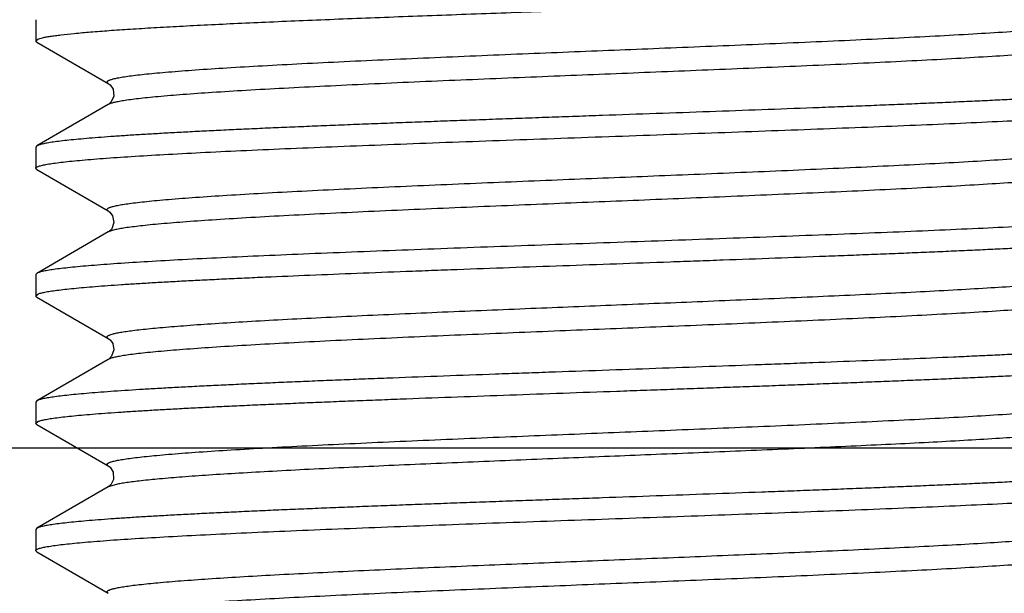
# Model space of a CAD drawing. Header units: inches. Extents: x 0 to 34, y 0 to 22.
# Tile 43 of 106: x 3.6543 to 3.8151, y 18.5032 to 18.5969. Entities that reach past the tile are written whole.
import ezdxf

# ---------------------------------------------------------------- set-up
doc = ezdxf.new("R2010")
doc.units = ezdxf.units.IN
doc.header["$LTSCALE"] = 1.87
doc.header["$MEASUREMENT"] = 0
doc.layers.get('0').update_dxf_attribs({"linetype": 'CONTINUOUS'})
doc.layers.add('DIMENSIONS', color=7, linetype='CONTINUOUS')
doc.styles.get("Standard").update_dxf_attribs({"font": 'txt', "width": 0.8})
doc.dimstyles.new('DIMSTYLE_2', dxfattribs={"dimtxt": 0.125, "dimasz": 0.18, "dimexe": 0.125, "dimexo": 0.0625, "dimgap": 0.0625, "dimtad": 0, "dimtih": 1, "dimtoh": 1, "dimlfac": 1.3333333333, "dimzin": 4, "dimdsep": 46, "dimtxsty": 'STANDARD', "dimblk": '_FILLED', "dimblk1": '_FILLED', "dimblk2": '_FILLED', "dimcen": 0.09, "dimadec": 0, "dimazin": 0, "dimtfac": 1, "dimtofl": 0, "dimtmove": 0, "dimatfit": 3, "dimldrblk": '_FILLED', "dimfxl": 1, "dimtolj": 1, "dimtzin": 4, "dimarcsym": 0})

# ---------------------------------------------------------------- blocks, each defined once
blk = doc.blocks.new('_FILLED')
at = {"color": 0, "linetype": 'BYBLOCK'}
blk.add_solid([(0, 0), (-1, 0.1736111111), (-1, -0.1736111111)], dxfattribs=at)
blk = doc.blocks.new('*D36')
at = {"layer": 'DIMENSIONS', "color": 2, "linetype": 'CONTINUOUS'}
for p, q in [((2.7680920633, 18.9684834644), (2.5695376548, 18.9684834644)), ((2.7680920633, 18.5268952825), (2.7680920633, 18.9684834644)), ((4.8035450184, 18.5268952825), (2.6430920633, 18.5268952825)), ((3.2759045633, 18.39520231), (2.6430920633, 18.39520231)), ((2.7680920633, 18.39520231), (2.7680920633, 18.03520231))]:
    blk.add_line(p, q, dxfattribs=at)
at = {"layer": 'DIMENSIONS', "color": 2, "linetype": 'CONTINUOUS', "xscale": 0.18, "yscale": 0.18, "zscale": 0.18}
for p, rotation in [((2.7680920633, 18.5268952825), 270), ((2.7680920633, 18.39520231), 90)]:
    blk.add_blockref('_FILLED', p, dxfattribs=dict(at, rotation=rotation))
at = {"layer": 'DIMENSIONS', "color": 2, "linetype": 'CONTINUOUS', "insert": (2.5070376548, 19.0309834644), "char_height": 0.125, "width": 0.925, "attachment_point": 3, "line_spacing_factor": 0.9}
blk.add_mtext('.18{\\Ftxt.shx;\\W1.000000;\\H0.125000; }[4.5]', dxfattribs=at)

msp = doc.modelspace()

# ---------------------------------------------------------------- linework, layer by layer
at = {"color": 6, "linetype": 'CONTINUOUS'}
for p, q in [((3.6568853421, 18.5969343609), (3.6568853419, 18.5934702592)), ((3.6568853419, 18.5934702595), (3.6572260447, 18.5937522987)), ((3.6570617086, 18.5932666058), (3.6568853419, 18.5934702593)), ((3.6570617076, 18.5932661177), (3.6687523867, 18.586502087)), ((3.6687509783, 18.5830679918), (3.6570599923, 18.5763038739)), ((3.6570599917, 18.5763041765), (3.656885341, 18.5761010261)), ((3.656885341, 18.5761010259), (3.6568853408, 18.5726369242)), ((3.6570569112, 18.5724348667), (3.6568853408, 18.5726369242)), ((3.6570569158, 18.5724370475), (3.6687512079, 18.5656710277)), ((3.6687428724, 18.5622314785), (3.6570534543, 18.5554690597)), ((3.6570534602, 18.5554662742), (3.6568853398, 18.5552676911)), ((3.6568853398, 18.5552676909), (3.6568853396, 18.5518035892)), ((3.6568853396, 18.5518035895), (3.6572296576, 18.5520862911)), ((3.6570534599, 18.5516049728), (3.6568853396, 18.5518035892)), ((3.6570534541, 18.5516022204), (3.6687430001, 18.5448397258)), ((3.6687515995, 18.5448363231), (3.6690303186, 18.5446281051)), ((3.6687503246, 18.5413997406), (3.6570569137, 18.5346342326)), ((3.6568853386, 18.5344343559), (3.6568853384, 18.5309702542)), ((3.657056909, 18.5346364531), (3.6568853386, 18.5344343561)), ((3.6568853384, 18.5309702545), (3.6572316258, 18.5312547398)), ((3.657062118, 18.5307659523), (3.6568853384, 18.5309702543)), ((3.657062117, 18.5307655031), (3.6687524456, 18.5240017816)), ((3.6687523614, 18.5205694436), (3.6570621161, 18.513805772)), ((3.657062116, 18.5138058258), (3.6568853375, 18.5136010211)), ((3.6568853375, 18.5136010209), (3.6568853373, 18.5101369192)), ((3.657056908, 18.5099350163), (3.6568853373, 18.5101369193)), ((3.6570569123, 18.5099370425), (3.6687502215, 18.5031715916))]:
    msp.add_line(p, q, dxfattribs=at)
at = {"color": 9, "linetype": 'CONTINUOUS'}
for p, q in [((3.6687497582, 18.5622354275), (3.6687428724, 18.5622314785)), ((3.6687504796, 18.5448354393), (3.6687430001, 18.5448397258)), ((3.6700816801, 18.520978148), (3.6687529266, 18.5205690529))]:
    msp.add_line(p, q, dxfattribs=at)
at = {"color": 6, "linetype": 'CONTINUOUS'}
for points in [[(3.6687526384, 18.5865023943), (3.6690365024, 18.5862890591), (3.6695288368, 18.5855624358), (3.6696450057, 18.5844154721), (3.6692344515, 18.5834971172), (3.6688236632, 18.583113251), (3.668750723, 18.5830677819)], [(3.6687519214, 18.5656694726), (3.6690080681, 18.5654815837), (3.6694614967, 18.5648808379), (3.6696709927, 18.5637848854), (3.6693077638, 18.5627626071), (3.6688508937, 18.5622985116), (3.668751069, 18.5622346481)], [(3.6690303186, 18.5446281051), (3.6694708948, 18.5440281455), (3.6696706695, 18.5429475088), (3.6692933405, 18.5419088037), (3.6688246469, 18.5414472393), (3.6687499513, 18.5414006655)], [(3.6687526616, 18.5240023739), (3.669052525, 18.5237739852), (3.6695644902, 18.5229660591), (3.6696101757, 18.5217567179)], [(3.6696101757, 18.5217567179), (3.6691550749, 18.5209029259), (3.6687762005, 18.5205829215), (3.6687506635, 18.5205677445)]]:
    msp.add_lwpolyline(points, dxfattribs=at)
for points, knots in [([(3.6572260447, 18.5937522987), (3.6573374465, 18.5937985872), (3.6576028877, 18.5938856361), (3.6580634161, 18.5940008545), (3.6586400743, 18.5941159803), (3.6593321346, 18.5942311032), (3.6601389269, 18.5943471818), (3.6614400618, 18.5945134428), (3.6633459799, 18.5947153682), (3.6659613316, 18.5949443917), (3.6690022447, 18.5951806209), (3.6724545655, 18.5954106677), (3.676300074, 18.595645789), (3.6805198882, 18.5958802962), (3.6850928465, 18.5961119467), (3.689995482, 18.5963498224), (3.6952037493, 18.5965808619), (3.7006908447, 18.5968173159), (3.7064294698, 18.5970520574), (3.7123907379, 18.5972842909), (3.7185443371, 18.5975224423), (3.7248597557, 18.5977535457), (3.7313047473, 18.5979904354), (3.7378471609, 18.5982248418), (3.7444539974, 18.5984578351), (3.7510917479, 18.5986958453), (3.757727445, 18.5989270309), (3.7632404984, 18.5991251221), (3.7676247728, 18.5992829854), (3.7719521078, 18.5994376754), (3.7772873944, 18.5996317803), (3.7835822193, 18.5998691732), (3.789711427, 18.6001002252), (3.7947011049, 18.6002998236), (3.798586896, 18.6004583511), (3.8014131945, 18.6005748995), (3.8041755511, 18.6006916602), (3.8077208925, 18.6008472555), (3.8119674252, 18.6010414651), (3.8153150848, 18.6012005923), (3.8169372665, 18.6012817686)], [0, 0, 0, 0, 0.0022626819, 0.0052274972, 0.0089020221, 0.0132882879, 0.0183852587, 0.024189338, 0.0378904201, 0.0543294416, 0.0734304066, 0.0950975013, 0.1192249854, 0.1456924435, 0.174367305, 0.205106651, 0.2377558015, 0.2721510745, 0.3081198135, 0.345481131, 0.3840472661, 0.4236249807, 0.4640143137, 0.5050131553, 0.5464152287, 0.5880112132, 0.6295928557, 0.6709519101, 0.6914824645, 0.7118789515, 0.7521685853, 0.7916189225, 0.8300305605, 0.8672115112, 0.8852816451, 0.9029742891, 0.9202674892, 0.9371395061, 0.969535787, 1, 1, 1, 1]), ([(3.844043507, 18.5862351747), (3.8439737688, 18.5862062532), (3.8438161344, 18.5861500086), (3.843432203, 18.586038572), (3.8428234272, 18.5859054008), (3.8419407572, 18.5857551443), (3.8408587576, 18.5856028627), (3.8395796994, 18.5854479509), (3.8381058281, 18.5852941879), (3.8364404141, 18.5851418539), (3.8345873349, 18.5849872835), (3.8325505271, 18.5848312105), (3.8303342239, 18.584677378), (3.8279433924, 18.5845243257), (3.8253834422, 18.5843686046), (3.8226598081, 18.5842125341), (3.8197783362, 18.5840590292), (3.8167454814, 18.5839051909), (3.8135679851, 18.5837487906), (3.8102526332, 18.583593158), (3.8068066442, 18.5834398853), (3.8032377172, 18.5832853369), (3.7995536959, 18.5831286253), (3.795762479, 18.5829736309), (3.7918723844, 18.5828204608), (3.7878920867, 18.5826652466), (3.7824299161, 18.5824544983), (3.7754430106, 18.582199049), (3.7669113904, 18.5818856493), (3.7582370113, 18.5815812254), (3.7509537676, 18.58131966), (3.7451128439, 18.5811153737), (3.7407439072, 18.5809606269), (3.7363966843, 18.5808038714), (3.732080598, 18.5806489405), (3.7278051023, 18.5804957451), (3.7235796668, 18.5803403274), (3.71941351, 18.58018374), (3.7153156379, 18.5800296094), (3.7112950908, 18.5798761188), (3.70736077, 18.5797200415), (3.7035212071, 18.5795639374), (3.6997847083, 18.5794103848), (3.6961595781, 18.5792562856), (3.6926538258, 18.5790997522), (3.6892749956, 18.5789443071), (3.6860304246, 18.5787911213), (3.6829273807, 18.5786364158), (3.6799726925, 18.5784798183), (3.6771726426, 18.5783252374), (3.6745333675, 18.5781722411), (3.6720608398, 18.5780169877), (3.6697604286, 18.5778608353), (3.6676369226, 18.5777073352), (3.6656950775, 18.577554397), (3.6639393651, 18.577399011), (3.6623734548, 18.5772440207), (3.6610004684, 18.5770918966), (3.6598234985, 18.576939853), (3.658845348, 18.576786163), (3.6581562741, 18.5766524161), (3.6577069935, 18.5765427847), (3.6574446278, 18.5764666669), (3.6572328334, 18.57639079), (3.6571111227, 18.5763338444), (3.6570600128, 18.5763041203)], [0, 0, 0, 0, 0.0012088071, 0.0026765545, 0.006398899, 0.0111773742, 0.017011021, 0.0238917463, 0.0318054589, 0.0407366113, 0.0506679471, 0.0615783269, 0.0734437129, 0.0862387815, 0.09993671, 0.1145073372, 0.1299189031, 0.146137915, 0.1631294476, 0.1808560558, 0.1992791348, 0.2183584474, 0.2380524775, 0.2583181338, 0.279111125, 0.3003858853, 0.3220959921, 0.3666321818, 0.4123294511, 0.4587897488, 0.5056050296, 0.5290182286, 0.5523672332, 0.5756008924, 0.5986677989, 0.6215175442, 0.6441007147, 0.6663679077, 0.6882698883, 0.7097590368, 0.7307886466, 0.751312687, 0.7712859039, 0.7906650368, 0.8094078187, 0.8274731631, 0.8448214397, 0.8614151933, 0.8772183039, 0.8921959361, 0.9063156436, 0.9195471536, 0.931861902, 0.9432326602, 0.9536356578, 0.9630491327, 0.9714531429, 0.9788298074, 0.98516625, 0.9904525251, 0.9946816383, 0.9963998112, 0.997855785, 0.9990533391, 1, 1, 1, 1]), ([(3.6568894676, 18.5726675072), (3.656897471, 18.5726972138), (3.656942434, 18.5727603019), (3.6570508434, 18.5728368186), (3.6572096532, 18.5729147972), (3.6574208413, 18.5729929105), (3.6576850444, 18.5730718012), (3.6580024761, 18.57315094), (3.6583731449, 18.5732302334), (3.6589722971, 18.5733421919), (3.6598535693, 18.5734786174), (3.6610681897, 18.5736352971), (3.6624889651, 18.5737924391), (3.6641127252, 18.5739501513), (3.6659357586, 18.5741082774), (3.6687517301, 18.5743292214), (3.6727350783, 18.5746005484), (3.6780447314, 18.5749148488), (3.6840228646, 18.5752299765), (3.6906146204, 18.5755458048), (3.6977590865, 18.5758619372), (3.705390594, 18.5761783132), (3.7134387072, 18.5764947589), (3.7218294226, 18.5768113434), (3.7334764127, 18.5772374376), (3.7482946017, 18.5777629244), (3.7631488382, 18.5782872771), (3.7749109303, 18.5787123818), (3.7834510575, 18.5790289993), (3.7916889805, 18.579345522), (3.7995487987, 18.5796619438), (3.8069581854, 18.5799782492), (3.8138488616, 18.5802942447), (3.8201573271, 18.5806097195), (3.8258255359, 18.5809246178), (3.8301240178, 18.5811955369), (3.8332037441, 18.5814153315), (3.8352321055, 18.581573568), (3.8370656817, 18.5817316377), (3.8387002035, 18.5818895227), (3.840131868, 18.5820472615), (3.8413575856, 18.5822043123), (3.8423746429, 18.582360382), (3.843089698, 18.5824963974), (3.8435542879, 18.5826087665), (3.8438242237, 18.5826867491), (3.8440409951, 18.5827644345), (3.8441650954, 18.5828227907), (3.8442168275, 18.582853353)], [0, 0, 0, 0, 0.0004914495, 0.0011798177, 0.0021125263, 0.0033078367, 0.0047738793, 0.0065147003, 0.0085324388, 0.0108279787, 0.0162503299, 0.0227744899, 0.0303898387, 0.0390830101, 0.0488337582, 0.0596196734, 0.0842028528, 0.112609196, 0.1445832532, 0.1798288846, 0.2180256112, 0.2588195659, 0.3018382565, 0.3466844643, 0.3929471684, 0.4880103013, 0.5835371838, 0.6303747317, 0.6760191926, 0.7200498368, 0.7620633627, 0.8016725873, 0.8385141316, 0.8722496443, 0.9025687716, 0.9291965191, 0.9410482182, 0.9518887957, 0.9616954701, 0.9704457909, 0.9781193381, 0.9847023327, 0.9901835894, 0.9945544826, 0.9963235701, 0.9978174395, 0.9990402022, 1, 1, 1, 1]), ([(3.8443812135, 18.565653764), (3.8443732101, 18.5656240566), (3.8443282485, 18.5655609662), (3.8442198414, 18.5654844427), (3.8440610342, 18.565406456), (3.8438498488, 18.5653283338), (3.8435856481, 18.5652494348), (3.8432682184, 18.5651702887), (3.842897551, 18.565090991), (3.8422984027, 18.5649790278), (3.8414171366, 18.5648425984), (3.8402025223, 18.5646859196), (3.8387817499, 18.5645287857), (3.8371579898, 18.5643710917), (3.8353349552, 18.5642129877), (3.832518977, 18.5639920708), (3.8285356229, 18.5637207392), (3.8232259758, 18.5634064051), (3.8172478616, 18.5630912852), (3.8106561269, 18.5627754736), (3.8035116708, 18.5624593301), (3.7958801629, 18.562142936), (3.7878320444, 18.5618264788), (3.779441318, 18.5615098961), (3.7677943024, 18.561083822), (3.7529760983, 18.5605583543), (3.7381218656, 18.5600339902), (3.7263598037, 18.5596088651), (3.7178197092, 18.5592922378), (3.7095818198, 18.5589757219), (3.7017220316, 18.558659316), (3.694312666, 18.5583430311), (3.6874219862, 18.5580270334), (3.6811135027, 18.5577115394), (3.6754452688, 18.5573966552), (3.6711467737, 18.5571257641), (3.6680670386, 18.5569059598), (3.666038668, 18.5567477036), (3.6642050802, 18.5565896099), (3.6625705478, 18.5564317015), (3.6611388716, 18.5562739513), (3.6599131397, 18.5561169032), (3.6588960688, 18.5559608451), (3.6581810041, 18.5558248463), (3.657716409, 18.5557124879), (3.6574464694, 18.5556345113), (3.6572296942, 18.5555568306), (3.6571055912, 18.5554984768), (3.6570538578, 18.5554679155)], [0, 0, 0, 0, 0.000491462, 0.0011798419, 0.0021125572, 0.0033078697, 0.0047739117, 0.0065147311, 0.0085324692, 0.0108280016, 0.0162503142, 0.0227744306, 0.0303897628, 0.0390829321, 0.0488336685, 0.0596195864, 0.0842028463, 0.1126092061, 0.144583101, 0.1798285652, 0.2180252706, 0.2588192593, 0.301837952, 0.3466842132, 0.3929470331, 0.4880103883, 0.5835371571, 0.630374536, 0.6760188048, 0.7200492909, 0.7620626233, 0.8016717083, 0.8385132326, 0.8722489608, 0.9025681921, 0.9291960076, 0.9410477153, 0.9518883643, 0.9616951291, 0.9704455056, 0.978119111, 0.9847021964, 0.990183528, 0.9945544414, 0.9963235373, 0.9978174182, 0.9990401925, 1, 1, 1, 1]), ([(3.6572296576, 18.5520862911), (3.6572996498, 18.5521150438), (3.65745771, 18.5521711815), (3.6578423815, 18.5522829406), (3.6584519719, 18.5524170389), (3.6593356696, 18.5525678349), (3.6604186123, 18.5527199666), (3.6616985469, 18.5528740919), (3.6631731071, 18.5530278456), (3.6648390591, 18.5531809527), (3.6666926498, 18.5533353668), (3.6687298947, 18.5534906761), (3.6709464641, 18.553644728), (3.6733374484, 18.5537983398), (3.6758975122, 18.5539535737), (3.6786211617, 18.5541091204), (3.6815025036, 18.5542632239), (3.6845351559, 18.5544174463), (3.6877124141, 18.5545730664), (3.691027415, 18.5547284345), (3.6957015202, 18.5549372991), (3.7018315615, 18.5552000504), (3.7094947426, 18.5555067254), (3.7161177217, 18.555762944), (3.7215790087, 18.5559673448), (3.7272096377, 18.5561739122), (3.7343604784, 18.5564350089), (3.7430328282, 18.5567414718), (3.7517715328, 18.5570528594), (3.7590609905, 18.5573086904), (3.7648683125, 18.5575172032), (3.7705927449, 18.557722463), (3.7776235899, 18.5579772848), (3.7845556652, 18.5582384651), (3.7899649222, 18.5584456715), (3.7938986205, 18.5586011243), (3.7977376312, 18.5587566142), (3.8014736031, 18.5589108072), (3.805098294, 18.5590652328), (3.8086037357, 18.5592209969), (3.8119823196, 18.5593762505), (3.8152266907, 18.5595302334), (3.8183296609, 18.5596849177), (3.8212844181, 18.5598406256), (3.8240845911, 18.5599953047), (3.8267240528, 18.560149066), (3.8291969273, 18.5603039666), (3.8314978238, 18.5604593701), (3.8336218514, 18.5606133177), (3.8355643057, 18.5607668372), (3.837320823, 18.5609215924), (3.8388876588, 18.561076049), (3.8402615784, 18.5612287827), (3.8414395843, 18.561381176), (3.8424189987, 18.5615341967), (3.8431091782, 18.561667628), (3.8435593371, 18.5617774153), (3.8438224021, 18.5618536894), (3.8440349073, 18.5619296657), (3.8441571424, 18.5619865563), (3.8442085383, 18.5620162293)], [0, 0, 0, 0, 0.0012115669, 0.0026826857, 0.006411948, 0.0111964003, 0.0170349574, 0.0239198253, 0.0318374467, 0.0407722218, 0.0507064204, 0.0616189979, 0.0734862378, 0.0862827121, 0.0999813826, 0.1145522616, 0.1299637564, 0.1461822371, 0.1631727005, 0.1808978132, 0.1993190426, 0.2380874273, 0.2791397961, 0.322117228, 0.3442114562, 0.3666451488, 0.4123334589, 0.4587843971, 0.5055903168, 0.5523432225, 0.5755723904, 0.5986349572, 0.6440596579, 0.6882216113, 0.7097075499, 0.7307342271, 0.7512557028, 0.7712267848, 0.7906041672, 0.8093455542, 0.8274099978, 0.8447578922, 0.8613516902, 0.8771552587, 0.8921339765, 0.906255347, 0.9194889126, 0.9318061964, 0.9431802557, 0.9535871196, 0.9630047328, 0.971413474, 0.978795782, 0.9851382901, 0.9904306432, 0.9946664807, 0.9963884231, 0.9978483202, 0.9990497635, 1, 1, 1, 1]), ([(3.844042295, 18.5445676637), (3.8439724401, 18.5445387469), (3.8438145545, 18.5444825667), (3.8434300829, 18.5443713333), (3.8428206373, 18.5442382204), (3.8419372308, 18.5440872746), (3.8408543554, 18.5439348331), (3.8395743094, 18.5437806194), (3.8380994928, 18.5436268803), (3.8364331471, 18.5434737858), (3.8345790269, 18.5433193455), (3.8325411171, 18.5431639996), (3.830323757, 18.543009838), (3.8279318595, 18.5428560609), (3.8253707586, 18.5427007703), (3.822645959, 18.5425452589), (3.8197633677, 18.5423911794), (3.8167293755, 18.5422369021), (3.8135506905, 18.5420811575), (3.8102341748, 18.5419257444), (3.8055579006, 18.5417169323), (3.799425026, 18.5414538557), (3.791758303, 18.5411472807), (3.7851323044, 18.5408908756), (3.779668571, 18.5406862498), (3.7740355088, 18.5404794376), (3.7668816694, 18.5402186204), (3.7582058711, 18.5399120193), (3.7494639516, 18.5396004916), (3.7421720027, 18.5393446), (3.7363628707, 18.5391360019), (3.7306369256, 18.5389305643), (3.7236045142, 18.5386753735), (3.716671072, 18.5384145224), (3.7112610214, 18.5382072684), (3.7073269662, 18.5380516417), (3.7034877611, 18.5378960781), (3.6997517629, 18.5377419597), (3.6961272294, 18.5375874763), (3.6926221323, 18.5374315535), (3.6892440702, 18.5372762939), (3.6860004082, 18.5371223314), (3.6828983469, 18.5369675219), (3.6799446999, 18.5368117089), (3.6771458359, 18.5366569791), (3.673740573, 18.536458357), (3.6705615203, 18.5362525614), (3.6676158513, 18.5360389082), (3.6656757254, 18.5358852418), (3.6639217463, 18.5357302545), (3.6623576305, 18.5355757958), (3.6609865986, 18.5354232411), (3.6598116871, 18.5352706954), (3.6588356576, 18.5351171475), (3.6581483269, 18.5349841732), (3.6577004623, 18.534875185), (3.6574391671, 18.5347992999), (3.6572284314, 18.534723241), (3.657107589, 18.534665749), (3.6570569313, 18.53463574)], [0, 0, 0, 0, 0.00121049, 0.0026799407, 0.0064062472, 0.011189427, 0.0170277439, 0.0239129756, 0.0318316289, 0.040768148, 0.0507048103, 0.0616205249, 0.0734915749, 0.0862924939, 0.0999962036, 0.1145726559, 0.1299902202, 0.146215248, 0.1632127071, 0.1809452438, 0.1993742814, 0.2381592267, 0.279229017, 0.3222243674, 0.3443276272, 0.3667703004, 0.4124762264, 0.4589440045, 0.5057654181, 0.5525321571, 0.5757674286, 0.598835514, 0.6442693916, 0.688437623, 0.7099255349, 0.7309533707, 0.751475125, 0.7714455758, 0.790821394, 0.8095602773, 0.8276212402, 0.8449647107, 0.8615530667, 0.8773501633, 0.8923213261, 0.9064341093, 0.9319645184, 0.9433268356, 0.9537209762, 0.9631248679, 0.9715188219, 0.978885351, 0.9852113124, 0.9904863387, 0.9947032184, 0.9964150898, 0.9978650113, 0.9990572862, 1, 1, 1, 1]), ([(3.6572316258, 18.5312547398), (3.6573017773, 18.531283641), (3.6574602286, 18.5313398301), (3.6578457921, 18.5314511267), (3.6584565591, 18.5315842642), (3.6593415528, 18.5317348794), (3.660425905, 18.531887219), (3.6617073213, 18.5320417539), (3.6631834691, 18.5321955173), (3.6648510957, 18.5323482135), (3.6667063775, 18.5325027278), (3.668745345, 18.5326585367), (3.6709637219, 18.5328125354), (3.6733565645, 18.5329658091), (3.6759184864, 18.5331212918), (3.6786440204, 18.5332771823), (3.681527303, 18.5334309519), (3.6845619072, 18.5335848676), (3.6877410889, 18.5337409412), (3.6910580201, 18.5338965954), (3.69450548, 18.5340502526), (3.6980758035, 18.5342047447), (3.7017611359, 18.5343610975), (3.7055535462, 18.5345162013), (3.7094447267, 18.5346696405), (3.7134260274, 18.5348246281), (3.7188893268, 18.5350350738), (3.7258773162, 18.5352916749), (3.7344100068, 18.5356037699), (3.7430849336, 18.5359090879), (3.7503684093, 18.5361699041), (3.7562092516, 18.5363747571), (3.760577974, 18.5365293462), (3.7649248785, 18.5366857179), (3.7692405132, 18.536840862), (3.7735154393, 18.5369944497), (3.7777402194, 18.5371495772), (3.7819056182, 18.5373058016), (3.7860025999, 18.5374602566), (3.7900221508, 18.5376140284), (3.7939553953, 18.5377697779), (3.7977937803, 18.5379256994), (3.8015289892, 18.5380795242), (3.8051527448, 18.5382336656), (3.8086570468, 18.5383899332), (3.8120343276, 18.538545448), (3.8152772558, 18.5386989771), (3.818378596, 18.5388535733), (3.8213315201, 18.5390097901), (3.8241297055, 18.539164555), (3.8267670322, 18.5393179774), (3.8292375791, 18.5394730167), (3.831535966, 18.5396287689), (3.8336573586, 18.5397824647), (3.8355970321, 18.5399356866), (3.8373505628, 18.5400908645), (3.8389142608, 18.5402456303), (3.8402849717, 18.5403979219), (3.8414596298, 18.5405501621), (3.8424354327, 18.5407038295), (3.8431225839, 18.5408371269), (3.8435703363, 18.5409463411), (3.8438315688, 18.5410223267), (3.8440422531, 18.5410983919), (3.8441630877, 18.5411558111), (3.8442137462, 18.5411857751)], [0, 0, 0, 0, 0.0012148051, 0.0026886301, 0.0064234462, 0.0112146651, 0.0170608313, 0.0239537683, 0.0318796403, 0.0408228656, 0.0507659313, 0.0616877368, 0.0735643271, 0.0863702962, 0.1000787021, 0.1146594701, 0.1300808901, 0.1463093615, 0.1633098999, 0.1810450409, 0.1994761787, 0.2185630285, 0.2382640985, 0.2585362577, 0.2793352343, 0.300615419, 0.3223303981, 0.3668746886, 0.4125776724, 0.4590413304, 0.5058576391, 0.5292704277, 0.5526183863, 0.5758503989, 0.5989150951, 0.6217620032, 0.6443417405, 0.6666049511, 0.6885023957, 0.7099864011, 0.7310103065, 0.7515281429, 0.7714946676, 0.7908665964, 0.8096016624, 0.8276588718, 0.844998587, 0.8615833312, 0.8773769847, 0.8923448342, 0.9064543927, 0.9196753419, 0.9319791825, 0.9433388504, 0.9537305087, 0.9631323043, 0.9715244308, 0.9788891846, 0.9852136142, 0.9904876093, 0.9947039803, 0.9964157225, 0.9978655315, 0.9990576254, 1, 1, 1, 1]), ([(3.8440424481, 18.5237357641), (3.8439725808, 18.5237069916), (3.8438147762, 18.5236507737), (3.8434306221, 18.523538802), (3.8428216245, 18.5234046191), (3.841938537, 18.5232543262), (3.8408562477, 18.5231022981), (3.8395769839, 18.5229476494), (3.8381030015, 18.5227938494), (3.8364375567, 18.5226412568), (3.8345844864, 18.5224867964), (3.8325477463, 18.5223310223), (3.8303316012, 18.5221771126), (3.8279409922, 18.522023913), (3.8253813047, 18.5218684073), (3.8226579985, 18.521712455), (3.8197769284, 18.5215586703), (3.8167445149, 18.5214047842), (3.813567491, 18.5212487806), (3.8102526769, 18.5210931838), (3.8068072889, 18.5209394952), (3.8032389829, 18.5207849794), (3.7995556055, 18.5206286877), (3.7957650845, 18.5204736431), (3.7918757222, 18.5203202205), (3.7878961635, 18.5201651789), (3.7838350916, 18.5200087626), (3.7797012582, 18.5198542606), (3.7740704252, 18.5196483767), (3.7669193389, 18.5193860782), (3.7582465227, 18.5190809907), (3.7509645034, 18.5188202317), (3.7451245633, 18.5186153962), (3.7407563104, 18.5184608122), (3.7364097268, 18.5183044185), (3.7320942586, 18.5181493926), (3.7278193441, 18.5179960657), (3.7235944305, 18.517840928), (3.7194287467, 18.51768447), (3.7153313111, 18.517529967), (3.7113111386, 18.5173762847), (3.7073771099, 18.5172205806), (3.703537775, 18.5170646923), (3.6998014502, 18.5169108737), (3.6961764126, 18.516756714), (3.6926706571, 18.5166005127), (3.6892917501, 18.5164451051), (3.6860470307, 18.5162915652), (3.6829437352, 18.5161369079), (3.679988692, 18.5159807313), (3.6771882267, 18.5158261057), (3.6745484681, 18.5156727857), (3.6720753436, 18.515517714), (3.6697742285, 18.5153619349), (3.6676499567, 18.5152082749), (3.6657072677, 18.515055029), (3.6639505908, 18.5148997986), (3.6623836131, 18.5147450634), (3.6610094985, 18.5145928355), (3.6598313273, 18.5144406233), (3.6588518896, 18.5142869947), (3.6581616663, 18.5141535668), (3.6577114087, 18.5140442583), (3.6574482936, 18.5139682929), (3.6572357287, 18.5138924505), (3.6571135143, 18.5138354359), (3.6570621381, 18.5138056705)], [0, 0, 0, 0, 0.0012098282, 0.0026792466, 0.0064048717, 0.0111854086, 0.0170203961, 0.0239021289, 0.0318166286, 0.040748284, 0.0506796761, 0.0615897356, 0.0734545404, 0.0862487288, 0.0999454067, 0.1145145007, 0.1299243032, 0.1461412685, 0.1631304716, 0.1808545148, 0.1992748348, 0.2183511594, 0.2380420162, 0.2583043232, 0.2790938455, 0.3003650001, 0.3220714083, 0.3441659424, 0.3666001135, 0.4122897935, 0.4587426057, 0.5055508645, 0.5289606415, 0.5523063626, 0.5755369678, 0.5986010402, 0.6214480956, 0.6440288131, 0.6662938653, 0.6881940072, 0.7096815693, 0.7307099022, 0.7512330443, 0.7712057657, 0.7905847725, 0.8093277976, 0.8273938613, 0.8447433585, 0.8613387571, 0.8771439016, 0.8921240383, 0.9062466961, 0.919481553, 0.9318000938, 0.9431752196, 0.9535830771, 0.9630017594, 0.9714114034, 0.9787942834, 0.9851373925, 0.9904305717, 0.9946666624, 0.9963883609, 0.9978479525, 0.9990493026, 1, 1, 1, 1]), ([(3.6568894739, 18.5101675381), (3.6568974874, 18.5101972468), (3.6569424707, 18.5102603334), (3.657050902, 18.5103368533), (3.6572097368, 18.5104148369), (3.6574209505, 18.5104929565), (3.65768518, 18.5105718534), (3.6580026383, 18.510650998), (3.6583733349, 18.5107302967), (3.6589725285, 18.5108422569), (3.6598538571, 18.5109786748), (3.6610685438, 18.5111353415), (3.6624893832, 18.5112924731), (3.6641132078, 18.5114501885), (3.6659363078, 18.5116083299), (3.6687523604, 18.5118293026), (3.6727358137, 18.5121006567), (3.678045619, 18.5124149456), (3.6840239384, 18.5127300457), (3.6906158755, 18.5130458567), (3.697760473, 18.5133620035), (3.7053920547, 18.5136784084), (3.713440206, 18.5139948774), (3.721830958, 18.5143114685), (3.7334779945, 18.5147375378), (3.7482962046, 18.515262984), (3.7631504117, 18.5157872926), (3.7749124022, 18.5162123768), (3.783452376, 18.5165289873), (3.7916901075, 18.516845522), (3.799549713, 18.5171619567), (3.8069589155, 18.5174782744), (3.8138494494, 18.5177942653), (3.8201578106, 18.5181097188), (3.8258259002, 18.5184245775), (3.8301242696, 18.518695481), (3.8332038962, 18.5189152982), (3.8352321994, 18.5190735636), (3.8370657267, 18.5192316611), (3.8387002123, 18.5193895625), (3.8401318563, 18.5195472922), (3.8413575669, 18.5197043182), (3.8423746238, 18.5198603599), (3.8430896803, 18.5199963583), (3.8435542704, 18.5201087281), (3.8438242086, 18.5201867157), (3.8440409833, 18.5202644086), (3.8441650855, 18.5203227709), (3.8442168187, 18.520353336)], [0, 0, 0, 0, 0.0004915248, 0.0011800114, 0.0021128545, 0.0033083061, 0.0047744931, 0.0065154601, 0.0085333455, 0.010829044, 0.016251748, 0.0227762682, 0.0303919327, 0.0390854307, 0.0488365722, 0.0596228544, 0.0842066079, 0.1126137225, 0.1445888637, 0.1798356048, 0.2180330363, 0.2588273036, 0.3018462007, 0.3466925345, 0.3929555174, 0.488019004, 0.5835456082, 0.630382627, 0.6760262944, 0.7200558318, 0.7620682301, 0.8016763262, 0.8385172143, 0.8722522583, 0.902570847, 0.929197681, 0.9410490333, 0.951889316, 0.961695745, 0.9704458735, 0.9781193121, 0.9847022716, 0.9901835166, 0.9945543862, 0.99632348, 0.9978173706, 0.9990401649, 1, 1, 1, 1])]:
    msp.add_open_spline(points, degree=3, knots=knots, dxfattribs=at)
at = {"color": 9, "linetype": 'CONTINUOUS'}
for points, knots in [([(3.66875218, 18.5865026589), (3.6687141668, 18.5865246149), (3.6686494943, 18.5865671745), (3.6685764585, 18.5866418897), (3.6685448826, 18.5867244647), (3.6685652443, 18.5868087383), (3.6686297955, 18.5868846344), (3.6687326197, 18.586958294), (3.6688769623, 18.587032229), (3.6690643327, 18.5871071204), (3.6692963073, 18.5871829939), (3.6696960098, 18.5872933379), (3.6703160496, 18.5874284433), (3.6712065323, 18.5875844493), (3.6722932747, 18.5877431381), (3.6735799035, 18.5879042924), (3.6750691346, 18.58806743), (3.6767615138, 18.5882323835), (3.6794180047, 18.588466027), (3.6832245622, 18.5887555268), (3.6883433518, 18.5890922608), (3.694143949, 18.5894313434), (3.7005367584, 18.5897702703), (3.7074159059, 18.5901075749), (3.7146609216, 18.590441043), (3.7221466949, 18.5907693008), (3.7297511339, 18.5910908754), (3.737353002, 18.591404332), (3.7473289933, 18.5918096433), (3.7598407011, 18.5923132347), (3.7723806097, 18.5928278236), (3.7824781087, 18.5932611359), (3.7898721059, 18.5935919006), (3.7969696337, 18.5939272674), (3.803646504, 18.5942655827), (3.8097877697, 18.5946047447), (3.8152947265, 18.5949431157), (3.8200875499, 18.5952782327), (3.8236070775, 18.5955667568), (3.8260258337, 18.595799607), (3.8275373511, 18.5959629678), (3.8288461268, 18.5961243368), (3.8299545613, 18.5962833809), (3.8308665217, 18.5964395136), (3.8315861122, 18.5965928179), (3.8320666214, 18.5967262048), (3.832356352, 18.5968364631), (3.8324704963, 18.5968915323), (3.8325193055, 18.5969197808)], [0, 0, 0, 0, 0.0007989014, 0.0014024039, 0.0018765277, 0.0023358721, 0.0029027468, 0.003653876, 0.0046280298, 0.0058466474, 0.0073231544, 0.0090674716, 0.0133909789, 0.0188648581, 0.0255180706, 0.0333759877, 0.0424619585, 0.0527816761, 0.064320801, 0.0909931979, 0.1222546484, 0.1576775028, 0.196737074, 0.2387596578, 0.2830204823, 0.3287277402, 0.3751232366, 0.4215364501, 0.4671908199, 0.5568249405, 0.6494199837, 0.6955951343, 0.7407572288, 0.7841169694, 0.8249061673, 0.8624244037, 0.8960509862, 0.9253147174, 0.9498602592, 0.9603144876, 0.9695361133, 0.9775276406, 0.9843117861, 0.9899137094, 0.9943616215, 0.9976994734, 0.998973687, 1, 1, 1, 1]), ([(3.8325212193, 18.5934837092), (3.8325589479, 18.5934617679), (3.8326230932, 18.5934192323), (3.8326953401, 18.5933444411), (3.8327259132, 18.5932617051), (3.8327045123, 18.5931775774), (3.8326391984, 18.5931018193), (3.8325355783, 18.5930281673), (3.832390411, 18.5929542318), (3.8322021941, 18.5928793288), (3.8319693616, 18.5928034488), (3.8315684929, 18.5926931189), (3.8309470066, 18.5925580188), (3.8300548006, 18.5924020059), (3.8289663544, 18.5922433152), (3.8276780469, 18.592082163), (3.8261871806, 18.5919190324), (3.8244932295, 18.5917540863), (3.8218348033, 18.5915204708), (3.8180260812, 18.5912310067), (3.81290504, 18.5908943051), (3.8071027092, 18.5905552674), (3.8007087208, 18.5902163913), (3.7938289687, 18.5898791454), (3.7865839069, 18.589545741), (3.7790985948, 18.5892175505), (3.7714950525, 18.5888960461), (3.7638944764, 18.588582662), (3.753920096, 18.5881774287), (3.7414101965, 18.5876739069), (3.728871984, 18.5871593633), (3.718776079, 18.5867260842), (3.7113836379, 18.5863953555), (3.7042878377, 18.5860600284), (3.6976128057, 18.5857217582), (3.6914734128, 18.5853826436), (3.6859682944, 18.5850443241), (3.6811772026, 18.5847092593), (3.6776590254, 18.5844207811), (3.6752412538, 18.5841879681), (3.6737303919, 18.5840246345), (3.6724222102, 18.5838632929), (3.6713143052, 18.583704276), (3.6704028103, 18.5835481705), (3.6696836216, 18.5833948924), (3.6692034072, 18.5832615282), (3.6689138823, 18.5831512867), (3.668799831, 18.5830962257), (3.6687510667, 18.5830679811)], [0, 0, 0, 0, 0.0007942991, 0.0013942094, 0.0018666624, 0.0023270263, 0.0028969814, 0.0036522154, 0.0046309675, 0.0058544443, 0.0073359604, 0.0090853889, 0.0134193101, 0.0189036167, 0.0255671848, 0.0334353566, 0.0425314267, 0.0528608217, 0.0644091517, 0.0910985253, 0.1223742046, 0.1578082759, 0.1968756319, 0.2389025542, 0.2831643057, 0.3288693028, 0.3752599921, 0.4216662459, 0.4673111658, 0.5569354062, 0.6495206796, 0.6956884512, 0.7408417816, 0.7841916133, 0.8249702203, 0.8624775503, 0.8960934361, 0.9253470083, 0.949883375, 0.9603334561, 0.9695512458, 0.9775393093, 0.984320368, 0.9899195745, 0.9943651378, 0.9977010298, 0.9989744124, 1, 1, 1, 1]), ([(3.6687497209, 18.565670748), (3.6687119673, 18.5656926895), (3.6686477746, 18.5657352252), (3.6685754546, 18.565810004), (3.6685447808, 18.5658927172), (3.66856607, 18.5659768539), (3.6686312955, 18.5660526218), (3.668734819, 18.56612627), (3.6688798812, 18.5662002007), (3.669067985, 18.5662750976), (3.6693006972, 18.5663509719), (3.6697013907, 18.5664612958), (3.6703226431, 18.5665963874), (3.6712145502, 18.566752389), (3.6723026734, 18.5669110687), (3.6735906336, 18.56707221), (3.6750811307, 18.5672353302), (3.6767746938, 18.5674002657), (3.6794325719, 18.5676338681), (3.6832405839, 18.5679233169), (3.6883607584, 18.5682599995), (3.6941622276, 18.5685990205), (3.7005553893, 18.5689378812), (3.7074343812, 18.569275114), (3.7146787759, 18.5696085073), (3.7221635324, 18.5699366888), (3.7297666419, 18.5702581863), (3.7373669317, 18.5705715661), (3.7473408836, 18.5709767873), (3.7598501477, 18.5714802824), (3.7723876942, 18.5719947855), (3.78248322, 18.5724280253), (3.7898756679, 18.5727587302), (3.7969717, 18.5730940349), (3.8036472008, 18.5734322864), (3.8097872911, 18.5737713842), (3.8152933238, 18.5741096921), (3.8200855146, 18.5744447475), (3.8236047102, 18.5747332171), (3.8260233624, 18.5749660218), (3.8275349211, 18.5751293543), (3.8288438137, 18.5752906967), (3.8299524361, 18.5754497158), (3.8308646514, 18.5756058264), (3.8315845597, 18.5757591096), (3.8320653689, 18.5758924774), (3.8323553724, 18.5760027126), (3.832469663, 18.5760577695), (3.832518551, 18.5760860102)], [0, 0, 0, 0, 0.0007946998, 0.0013949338, 0.0018675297, 0.0023277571, 0.0028973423, 0.0036520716, 0.0046302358, 0.005853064, 0.0073338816, 0.0090825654, 0.0134148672, 0.0188974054, 0.0255590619, 0.033425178, 0.0425190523, 0.052846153, 0.0643921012, 0.0910764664, 0.1223470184, 0.1577759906, 0.1968384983, 0.2388609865, 0.2831188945, 0.3288207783, 0.3752090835, 0.4216137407, 0.4672582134, 0.5568777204, 0.6494578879, 0.6956246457, 0.7407782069, 0.7841296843, 0.8249113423, 0.862423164, 0.8960447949, 0.9253052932, 0.9498494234, 0.9603036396, 0.9695257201, 0.9775181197, 0.9843035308, 0.9899070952, 0.9943569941, 0.9976970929, 0.9989724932, 1, 1, 1, 1]), ([(3.8325209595, 18.5726505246), (3.8325587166, 18.5726285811), (3.832622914, 18.5725860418), (3.8326952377, 18.5725112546), (3.8327259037, 18.5724285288), (3.8327045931, 18.5723443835), (3.8326393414, 18.5722686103), (3.8325357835, 18.5721949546), (3.8323906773, 18.5721210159), (3.8322025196, 18.5720461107), (3.8319697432, 18.5719702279), (3.8315689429, 18.5718598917), (3.8309475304, 18.5717247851), (3.8300553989, 18.5715687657), (3.8289670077, 18.5714100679), (3.827678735, 18.5712489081), (3.8261878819, 18.5710857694), (3.8244939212, 18.570920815), (3.821835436, 18.5706871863), (3.8180265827, 18.5703977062), (3.8129053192, 18.5700609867), (3.807102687, 18.5697219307), (3.8007083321, 18.5693830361), (3.7938281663, 18.5690457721), (3.7865826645, 18.5687123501), (3.7790969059, 18.5683841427), (3.7714929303, 18.5680626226), (3.763891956, 18.5677492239), (3.7539170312, 18.5673439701), (3.7414064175, 18.5668404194), (3.7288674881, 18.5663258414), (3.7187710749, 18.5658925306), (3.7113783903, 18.5655617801), (3.7042824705, 18.5652264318), (3.6976074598, 18.5648881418), (3.6914682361, 18.5645490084), (3.6859634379, 18.5642106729), (3.6811728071, 18.5638755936), (3.6776550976, 18.5635871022), (3.6752377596, 18.5633542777), (3.6737272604, 18.563190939), (3.6724194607, 18.5630295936), (3.6713119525, 18.5628705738), (3.6704008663, 18.5627144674), (3.6696820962, 18.5625611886), (3.6692022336, 18.5624278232), (3.6689129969, 18.5623175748), (3.6687990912, 18.5622625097), (3.6687504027, 18.5622342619)], [0, 0, 0, 0, 0.0007947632, 0.0013950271, 0.001867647, 0.002327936, 0.0028976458, 0.0036525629, 0.0046309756, 0.0058541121, 0.0073352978, 0.0090844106, 0.0134177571, 0.0189015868, 0.0255647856, 0.0334327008, 0.0425286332, 0.0528580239, 0.0644064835, 0.0910965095, 0.1223733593, 0.1578090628, 0.1968784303, 0.2389076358, 0.2831718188, 0.3288792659, 0.3752723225, 0.4216807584, 0.4673274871, 0.5569564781, 0.6495467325, 0.69571636, 0.7408709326, 0.7842212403, 0.8249994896, 0.8625055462, 0.8961192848, 0.9253698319, 0.9499024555, 0.9603504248, 0.9695659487, 0.9775516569, 0.9843302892, 0.9899270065, 0.9943700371, 0.997703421, 0.9989755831, 1, 1, 1, 1]), ([(3.6689483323, 18.5453932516), (3.669087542, 18.5454504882), (3.6694254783, 18.5455581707), (3.670021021, 18.5457013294), (3.6707848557, 18.545847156), (3.6717208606, 18.5459956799), (3.6728325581, 18.546146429), (3.6746717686, 18.5463639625), (3.6774197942, 18.5466320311), (3.6812473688, 18.5469441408), (3.6857564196, 18.5472600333), (3.6909017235, 18.547579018), (3.696617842, 18.5478987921), (3.7028238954, 18.5482179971), (3.7117979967, 18.5486487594), (3.7234915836, 18.5491647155), (3.7376407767, 18.5497512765), (3.7518035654, 18.5503228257), (3.7659647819, 18.5508956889), (3.777814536, 18.5513905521), (3.787249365, 18.5518063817), (3.7940596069, 18.5521209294), (3.800542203, 18.5524388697), (3.8065963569, 18.5527583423), (3.8121325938, 18.5530781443), (3.8170741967, 18.5533961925), (3.8213626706, 18.5537111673), (3.8245071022, 18.553981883), (3.8266676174, 18.5542002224), (3.8280190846, 18.5543535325), (3.829191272, 18.5545049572), (3.8301867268, 18.5546542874), (3.8310087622, 18.5548010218), (3.8316609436, 18.5549452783), (3.8320990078, 18.5550707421), (3.8323657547, 18.5551741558), (3.8324719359, 18.5552258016), (3.8325177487, 18.5552522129)], [0, 0, 0, 0, 0.0027535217, 0.0064721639, 0.0112031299, 0.0169743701, 0.0238080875, 0.0317248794, 0.050853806, 0.0743139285, 0.1019765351, 0.1335419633, 0.1686208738, 0.2067087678, 0.247223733, 0.3329795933, 0.4208357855, 0.5062877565, 0.5922809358, 0.6801094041, 0.7232529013, 0.7650467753, 0.8048269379, 0.8419862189, 0.8759536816, 0.9062737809, 0.9325727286, 0.9546160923, 0.9640072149, 0.9722971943, 0.979497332, 0.985627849, 0.9907102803, 0.9947693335, 0.997844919, 0.9990326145, 1, 1, 1, 1]), ([(3.8325191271, 18.5518182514), (3.8325570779, 18.5517962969), (3.8326216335, 18.5517537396), (3.8326944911, 18.5516789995), (3.8327258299, 18.5515963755), (3.8327052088, 18.551512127), (3.8326404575, 18.5514362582), (3.8325374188, 18.5513625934), (3.8323928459, 18.5512886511), (3.832205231, 18.5512137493), (3.8319729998, 18.5511378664), (3.8315729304, 18.5510275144), (3.8309524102, 18.5508923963), (3.8300613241, 18.5507363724), (3.8289739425, 18.5505776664), (3.8276866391, 18.5504164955), (3.8261967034, 18.5502533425), (3.8245035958, 18.5500883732), (3.8218460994, 18.549854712), (3.8180382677, 18.5495651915), (3.8129179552, 18.5492284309), (3.8071158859, 18.5488893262), (3.8007217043, 18.5485503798), (3.7938413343, 18.5482130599), (3.7865952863, 18.54787958), (3.7791086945, 18.5475513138), (3.7715036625, 18.5472297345), (3.7639014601, 18.5469162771), (3.7539249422, 18.5465109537), (3.7414124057, 18.5460073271), (3.7288716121, 18.5454926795), (3.7187736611, 18.5450593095), (3.7113798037, 18.544728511), (3.7042827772, 18.544393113), (3.6976067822, 18.5440547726), (3.6914667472, 18.5437155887), (3.6859613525, 18.543377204), (3.681170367, 18.543042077), (3.6776525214, 18.5427535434), (3.6752352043, 18.5425206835), (3.6737248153, 18.5423573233), (3.6724171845, 18.5421959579), (3.6713098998, 18.5420369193), (3.6703990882, 18.5418807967), (3.6696806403, 18.5417275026), (3.6692010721, 18.5415941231), (3.6689120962, 18.5414838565), (3.6687983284, 18.5414287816), (3.6687497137, 18.5414005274)], [0, 0, 0, 0, 0.0007978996, 0.0014006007, 0.0018743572, 0.0023339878, 0.002901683, 0.0036539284, 0.0046293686, 0.0058493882, 0.0073273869, 0.0090732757, 0.0134001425, 0.0188776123, 0.0255346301, 0.0333965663, 0.0424867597, 0.0528108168, 0.064354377, 0.0910359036, 0.1223064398, 0.157738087, 0.1968057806, 0.2388355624, 0.2831023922, 0.3288142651, 0.3752130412, 0.4216281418, 0.4672824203, 0.5569230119, 0.6495251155, 0.6957012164, 0.740862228, 0.7842186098, 0.8250022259, 0.8625126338, 0.8961294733, 0.9253816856, 0.9499145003, 0.9603620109, 0.969576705, 0.9775612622, 0.9843384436, 0.9899334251, 0.9943744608, 0.9977056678, 0.9989767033, 1, 1, 1, 1]), ([(3.6687435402, 18.5448410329), (3.6687088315, 18.5448615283), (3.6686492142, 18.5449014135), (3.6685810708, 18.5449704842), (3.6685476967, 18.5450449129), (3.6685569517, 18.5451223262), (3.6686057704, 18.545193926), (3.6686878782, 18.5452623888), (3.6688049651, 18.5453307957), (3.6688967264, 18.5453720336), (3.6689483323, 18.5453932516)], [0, 0, 0, 0, 0.1433998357, 0.2539792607, 0.3416256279, 0.4233986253, 0.5190407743, 0.6425616, 0.8014959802, 1, 1, 1, 1]), ([(3.6687526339, 18.5240023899), (3.6687145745, 18.5240243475), (3.6686498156, 18.5240669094), (3.6685766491, 18.5241416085), (3.6685449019, 18.5242241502), (3.6685650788, 18.5243084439), (3.6686294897, 18.5243843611), (3.6687321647, 18.5244580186), (3.6688763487, 18.5245319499), (3.6690635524, 18.5246068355), (3.6692953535, 18.524682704), (3.6696948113, 18.5247930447), (3.6703145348, 18.5249281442), (3.6712046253, 18.5250841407), (3.6722909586, 18.5252428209), (3.6735771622, 18.5254039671), (3.6750659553, 18.5255670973), (3.676757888, 18.5257320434), (3.6794137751, 18.5259656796), (3.6832195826, 18.5262551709), (3.6883374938, 18.5265918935), (3.6941372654, 18.5269309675), (3.7005293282, 18.5272698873), (3.7074078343, 18.5276071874), (3.7146523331, 18.527940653), (3.7221377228, 18.5282689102), (3.7297419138, 18.5285904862), (3.7373436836, 18.5289039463), (3.7473194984, 18.5293092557), (3.7598308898, 18.5298128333), (3.7723704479, 18.5303273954), (3.7824678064, 18.5307606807), (3.7898619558, 18.5310914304), (3.7969598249, 18.5314267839), (3.8036372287, 18.531765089), (3.8097792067, 18.5321042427), (3.8152870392, 18.5324426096), (3.8200808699, 18.5327777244), (3.823601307, 18.5330662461), (3.8260208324, 18.5332990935), (3.8275329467, 18.5334624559), (3.8288423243, 18.5336238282), (3.8299513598, 18.5337828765), (3.8308639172, 18.5339390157), (3.8315840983, 18.5340923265), (3.832065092, 18.5342257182), (3.8323552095, 18.5343359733), (3.8324695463, 18.5343910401), (3.8325184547, 18.534419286)], [0, 0, 0, 0, 0.0007996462, 0.0014037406, 0.0018781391, 0.0023372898, 0.0029035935, 0.0036539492, 0.004627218, 0.005844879, 0.0073203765, 0.0090636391, 0.0133849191, 0.0188564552, 0.0255072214, 0.0333625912, 0.0424459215, 0.0527629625, 0.0642993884, 0.0909663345, 0.1222225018, 0.1576403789, 0.1966954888, 0.2387142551, 0.2829720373, 0.3286771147, 0.3750712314, 0.4214838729, 0.467138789, 0.5567702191, 0.649362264, 0.6955373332, 0.7407004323, 0.7840623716, 0.8248549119, 0.8623776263, 0.8960096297, 0.9252796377, 0.9498320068, 0.9602898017, 0.9695150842, 0.977510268, 0.9842980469, 0.989903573, 0.9943550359, 0.9976963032, 0.9989721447, 1, 1, 1, 1]), ([(3.8325392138, 18.5305344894), (3.8324974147, 18.5305089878), (3.832400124, 18.5304590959), (3.8321547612, 18.5303592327), (3.8317503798, 18.5302380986), (3.831147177, 18.5300988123), (3.8303856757, 18.5299572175), (3.8294625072, 18.5298131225), (3.8279014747, 18.5296036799), (3.8255289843, 18.5293461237), (3.8221802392, 18.5290470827), (3.8181768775, 18.5287429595), (3.8135513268, 18.5284356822), (3.808351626, 18.5281262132), (3.8026435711, 18.527816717), (3.7965044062, 18.5275081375), (3.7900227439, 18.5272022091), (3.7809687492, 18.5267958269), (3.7694933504, 18.526310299), (3.7557927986, 18.525752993), (3.7420958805, 18.5252013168), (3.7283897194, 18.5246401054), (3.7148269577, 18.5240572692), (3.7039015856, 18.5235458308), (3.6957482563, 18.5231212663), (3.6902823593, 18.5228116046), (3.6853590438, 18.5225029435), (3.6810359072, 18.522197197), (3.6773529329, 18.5218950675), (3.6746977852, 18.5216357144), (3.6729100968, 18.5214255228), (3.6718201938, 18.5212794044), (3.6708950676, 18.5211353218), (3.6703344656, 18.5210312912), (3.6700816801, 18.520978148)], [0, 0, 0, 0, 0.0009020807, 0.0020092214, 0.0048773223, 0.0086651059, 0.0134124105, 0.019143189, 0.025877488, 0.0424275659, 0.0631033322, 0.0878159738, 0.1163931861, 0.1485079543, 0.1837802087, 0.2217081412, 0.261753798, 0.3033261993, 0.3886798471, 0.4733566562, 0.555943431, 0.641226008, 0.7260799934, 0.8060438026, 0.8427259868, 0.8764938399, 0.9069043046, 0.9336068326, 0.9563375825, 0.9749831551, 0.982752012, 0.9894984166, 0.9952410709, 1, 1, 1, 1]), ([(3.6688709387, 18.5036930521), (3.6689975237, 18.5037510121), (3.6693114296, 18.5038590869), (3.6698712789, 18.5040019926), (3.6705995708, 18.5041477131), (3.6715003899, 18.5042962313), (3.6725775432, 18.5044470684), (3.6743725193, 18.5046653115), (3.6770689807, 18.5049339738), (3.6808400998, 18.5052466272), (3.6853013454, 18.5055633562), (3.6904086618, 18.505883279), (3.6960978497, 18.506204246), (3.7022882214, 18.5065246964), (3.7088859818, 18.5068430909), (3.7157875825, 18.5071577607), (3.725294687, 18.5075725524), (3.7371792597, 18.5080658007), (3.7513954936, 18.508639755), (3.7656105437, 18.5092145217), (3.7775024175, 18.5097105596), (3.7869787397, 18.5101275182), (3.7938243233, 18.510443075), (3.8003435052, 18.5107620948), (3.80643412, 18.5110827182), (3.812005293, 18.5114036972), (3.816979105, 18.5117229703), (3.8212959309, 18.5120391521), (3.8244612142, 18.5123109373), (3.826635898, 18.5125301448), (3.8279960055, 18.5126840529), (3.8291754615, 18.5128360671), (3.8301768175, 18.5129859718), (3.831003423, 18.5131332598), (3.8316588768, 18.5132780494), (3.8320988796, 18.5134039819), (3.8323665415, 18.5135078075), (3.8324729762, 18.5135596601), (3.8325188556, 18.5135861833)], [0, 0, 0, 0, 0.0025455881, 0.0060492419, 0.0105633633, 0.0161196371, 0.0227410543, 0.0304487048, 0.0491798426, 0.072282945, 0.0996357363, 0.1309539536, 0.1658485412, 0.2038229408, 0.2442912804, 0.2866235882, 0.3301442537, 0.4182864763, 0.5041105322, 0.5902886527, 0.6784098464, 0.7217329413, 0.7637232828, 0.8037087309, 0.8410734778, 0.8752392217, 0.9057416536, 0.9322019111, 0.9543792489, 0.9638265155, 0.9721650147, 0.9794057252, 0.9855690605, 0.9906767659, 0.9947537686, 0.9978403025, 0.9990310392, 1, 1, 1, 1]), ([(3.8325209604, 18.510150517), (3.8325587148, 18.5101285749), (3.8326229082, 18.510086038), (3.8326952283, 18.5100112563), (3.8327258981, 18.5099285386), (3.8327046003, 18.5098443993), (3.832639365, 18.5097686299), (3.8325358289, 18.5096949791), (3.8323907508, 18.5096210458), (3.8322026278, 18.5095461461), (3.831969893, 18.509470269), (3.8315691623, 18.509359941), (3.8309478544, 18.5092248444), (3.8300558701, 18.5090688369), (3.8289676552, 18.5089101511), (3.8276795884, 18.5087490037), (3.8261889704, 18.5085858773), (3.8244952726, 18.5084209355), (3.8218371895, 18.5081873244), (3.8180288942, 18.5078978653), (3.8129083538, 18.5075611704), (3.8071064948, 18.5072221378), (3.8007129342, 18.5068832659), (3.7938335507, 18.5065460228), (3.7865887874, 18.50621262), (3.779103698, 18.5058844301), (3.7715003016, 18.5055629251), (3.7638997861, 18.5052495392), (3.7539255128, 18.5048443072), (3.7414158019, 18.5043407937), (3.7288777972, 18.5038262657), (3.718781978, 18.5033930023), (3.7113894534, 18.5030622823), (3.704293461, 18.5027269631), (3.697618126, 18.5023886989), (3.6914783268, 18.5020495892), (3.6859727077, 18.5017112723), (3.6811810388, 18.5013762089), (3.6776623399, 18.5010877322), (3.6752441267, 18.500854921), (3.6737329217, 18.5006915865), (3.6724243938, 18.5005302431), (3.6713161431, 18.5003712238), (3.6704043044, 18.5002151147), (3.6696847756, 18.5000618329), (3.669204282, 18.4999284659), (3.6689145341, 18.4998182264), (3.6688003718, 18.4997631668), (3.6687515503, 18.4997349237)], [0, 0, 0, 0, 0.0007947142, 0.001394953, 0.0018675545, 0.0023278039, 0.0028974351, 0.0036522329, 0.0046304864, 0.0058534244, 0.0073343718, 0.0090832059, 0.0134158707, 0.0188988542, 0.0255610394, 0.0334277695, 0.0425223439, 0.0528502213, 0.0643970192, 0.0910832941, 0.1223559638, 0.1577871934, 0.1968519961, 0.2388767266, 0.2831367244, 0.3288404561, 0.375230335, 0.4216362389, 0.4672814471, 0.5569040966, 0.6494876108, 0.6956553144, 0.7408092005, 0.7841602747, 0.824940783, 0.8624506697, 0.8960696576, 0.9253268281, 0.9498671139, 0.9603192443, 0.9695391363, 0.9775293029, 0.9843124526, 0.9899137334, 0.9943613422, 0.9976992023, 0.9989735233, 1, 1, 1, 1]), ([(3.6687497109, 18.5031707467), (3.6687160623, 18.5031903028), (3.6686577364, 18.5032284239), (3.6685896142, 18.5032936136), (3.6685520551, 18.5033624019), (3.6685509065, 18.5034350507), (3.668586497, 18.5035041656), (3.6686528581, 18.5035694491), (3.6687500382, 18.5036342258), (3.6688273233, 18.5036730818), (3.6688709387, 18.5036930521)], [0, 0, 0, 0, 0.1523502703, 0.2716071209, 0.3662214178, 0.4509377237, 0.5444842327, 0.6619894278, 0.8122182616, 1, 1, 1, 1])]:
    msp.add_open_spline(points, degree=3, knots=knots, dxfattribs=at)
at = {"color": 6, "linetype": 'CONTINUOUS'}
for points in [[(3.6568853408, 18.5726369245), (3.6568853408, 18.5726472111), (3.6568867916, 18.5726575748), (3.6568894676, 18.5726675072)], [(3.6568853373, 18.5101369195), (3.6568853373, 18.5101472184), (3.6568867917, 18.5101575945), (3.6568894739, 18.5101675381)]]:
    msp.add_open_spline(points, degree=3, dxfattribs=at)

# ---------------------------------------------------------------- dimensions: what is measured, and where the dimension line sits
at = {"layer": 'DIMENSIONS', "color": 2, "linetype": 'CONTINUOUS'}
dim = msp.add_linear_dim(base=(2.7680920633, 18.5268952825), p1=(3.3384045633, 18.39520231), p2=(4.8660450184, 18.5268952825), angle=90, dimstyle='DIMSTYLE_2', dxfattribs=at)
dim.commit()
dim.dimension.update_dxf_attribs({"geometry": '*D36', "text_midpoint": (2.0445376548, 18.9684834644), "dimtype": 160})

doc.saveas('drawing.dxf')
